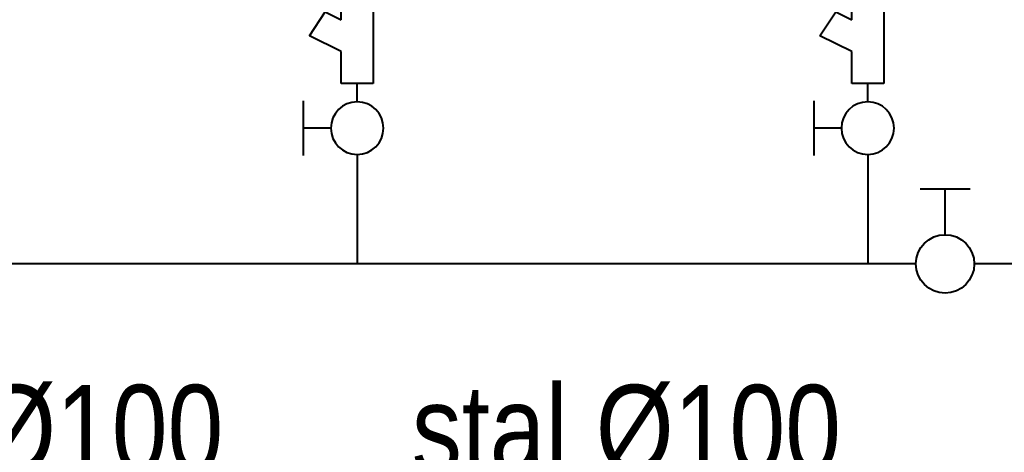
# Model space of a CAD drawing. Header units: centimetres. Extents: x 22052 to 56535, y 76485 to 78519.
# Tile 47 of 236: x 35498 to 35633, y 77721 to 77781. Entities that reach past the tile are written whole.
import ezdxf
from ezdxf.lldxf.tags import DXFTag

# ---------------------------------------------------------------- set-up
doc = ezdxf.new("R2010")
doc.units = ezdxf.units.CM
for name, color, linetype, lineweight in [('IS_Gaz', 40, 'Continuous', 40), ('IS_gaz 2', 44, 'Continuous', 35), ('IS_Opis', 250, 'Continuous', 9), ('IS_Zimna_woda', 5, 'SOLID', 40)]:
    doc.layers.add(name, color=color, linetype=linetype, lineweight=lineweight)
doc.styles.add('styl1', font='ARIALN.TTF')
tags = doc.linetypes.add('SOLID', pattern=[10, 10, 0]).pattern_tags.tags
tags[6:7] = [DXFTag(74, 4), DXFTag(75, 0), DXFTag(340, '0'), DXFTag(46, 0.0), DXFTag(50, 0.0), DXFTag(44, 0.0), DXFTag(45, 0.0)]
tags[4:5] = [DXFTag(74, 4), DXFTag(75, 0), DXFTag(340, '0'), DXFTag(46, 0.0), DXFTag(50, 0.0), DXFTag(44, 0.0), DXFTag(45, 0.0)]

# ---------------------------------------------------------------- blocks, each defined once
blk = doc.blocks.new('zaworifiltr')
at = {"layer": 'IS_Gaz', "color": 18, "true_color": 0x000000}
for p, q in [((15171.81, -2986.2), (15171.81, -2993.7)), ((15175.56, -2989.95), (15171.81, -2989.95)), ((15179.17, -2993.56), (15179.17, -2996.08)), ((15181.36, -2996.08), (15176.99, -2996.08)), ((15176.99, -2996.08), (15176.99, -3000.45)), ((15181.36, -3009.18), (15181.36, -2996.08)), ((15176.99, -3000.45), (15172.62, -3002.63)), ((15172.62, -3002.63), (15174.8, -3005.91)), ((15174.8, -3005.91), (15176.99, -3004.82)), ((15176.99, -3004.82), (15176.99, -3009.18)), ((15176.99, -3009.18), (15181.36, -3009.18)), ((15179.17, -3010.53), (15179.17, -3009.18)), ((15184.17, -3010.53), (15179.17, -3010.53))]:
    blk.add_line(p, q, dxfattribs=at)
blk.add_circle((15179.17, -2989.95), 3.61, dxfattribs=at)
blk = doc.blocks.new('Zaworek')
at = {"layer": 'IS_Zimna_woda', "color": 18, "true_color": 0x000000}
for p, q in [((5.154, 1.717), (5.154, -1.717)), ((2, 0), (5.154, 0))]:
    blk.add_line(p, q, dxfattribs=at)
blk.add_circle((0, 0), 2, dxfattribs=at)

msp = doc.modelspace()

# ---------------------------------------------------------------- linework, layer by layer
at = {"layer": 'IS_Gaz'}
for p, q in [((35544.44, 77762.12), (35544.44, 77747.12)), ((35614.44, 77762.12), (35614.44, 77747.12)), ((35621.05, 77747.12), (35474.44, 77747.12)), ((35635.67, 77747.12), (35629.05, 77747.12))]:
    msp.add_line(p, q, dxfattribs=at)

# ---------------------------------------------------------------- block references
at = {"layer": 'IS_gaz 2', "color": 18, "true_color": 0x000000, "xscale": 1.999999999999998, "yscale": 1.999999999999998, "zscale": 1.999999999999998, "rotation": 89.99999999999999}
msp.add_blockref('Zaworek', (35625.05, 77747.12), dxfattribs=at)
at = {"layer": 'IS_Opis', "xscale": -1, "rotation": 180}
for p in [(20365.27, 74775.78), (20435.27, 74775.78)]:
    msp.add_blockref('zaworifiltr', p, dxfattribs=at)

# ---------------------------------------------------------------- texts
at = {"layer": 'IS_Opis', "char_height": 12, "width": 131.3292, "attachment_point": 8, "line_spacing_factor": 0.938532, "style": 'styl1'}
for insert in [(35496.66, 77718.08), (35581.35, 77718.08)]:
    msp.add_mtext('stal %%C100', dxfattribs=dict(at, insert=insert))

doc.saveas('drawing.dxf')
